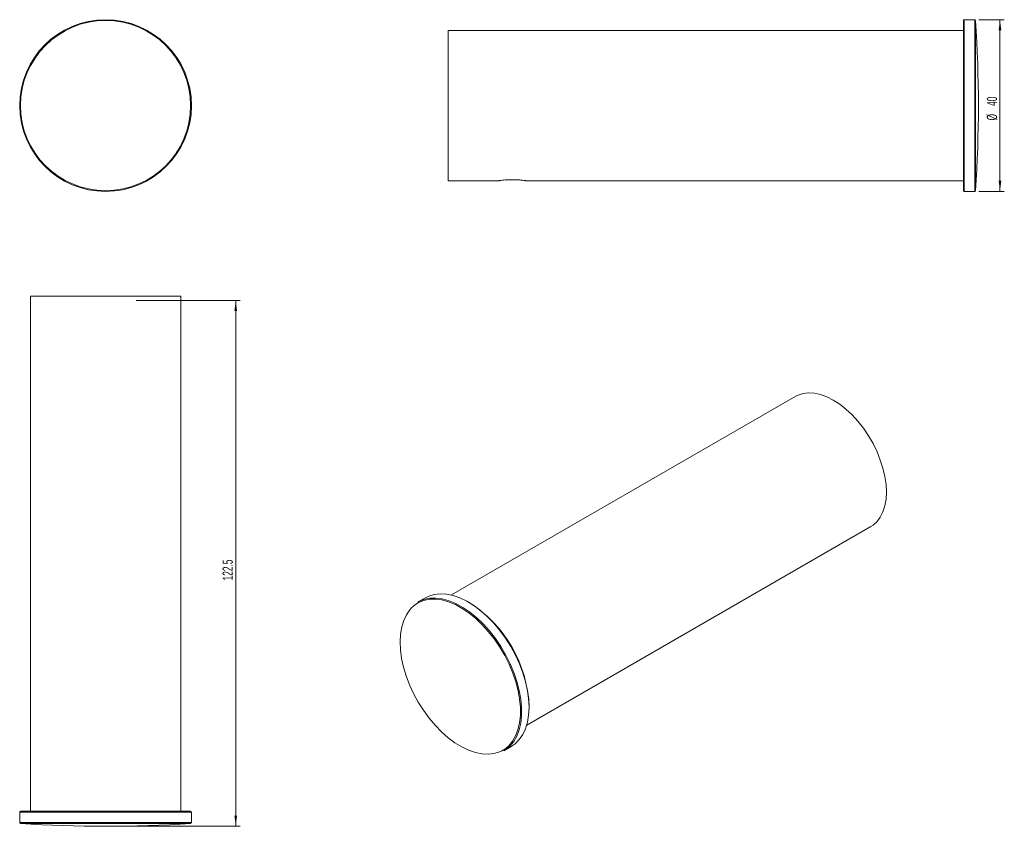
# Model space of a CAD drawing. Header units: millimetres. Extents: x -11 to 218, y 66 to 254.
import ezdxf

# ---------------------------------------------------------------- set-up
doc = ezdxf.new("R2010")
doc.units = ezdxf.units.MM
doc.styles.add('SLDTEXTSTYLE0', font='TXT', dxfattribs={"width": 0.605})
doc.dimstyles.new('SLDDIMSTYLE0', dxfattribs={"dimtxt": 2.311487, "dimasz": 2.5, "dimexe": 0, "dimexo": 0.0625, "dimgap": 0.577872, "dimtad": 1, "dimtoh": 1, "dimrnd": 1e-09, "dimzin": 12, "dimdsep": 46, "dimtxsty": 'SLDTEXTSTYLE0', "dimsah": 1, "dimcen": 0.09, "dimadec": 0, "dimazin": 0, "dimtfac": 1, "dimtofl": 0, "dimtmove": 0, "dimatfit": 3, "dimfxl": 1, "dimfrac": 2, "dimtolj": 1, "dimtzin": 12, "dimarcsym": 0})
doc.dimstyles.new('SLDDIMSTYLE1', dxfattribs={"dimtxt": 2.311487, "dimasz": 2.5, "dimexe": 0, "dimexo": 0.0625, "dimgap": 0.577872, "dimtad": 1, "dimtoh": 1, "dimdec": 1, "dimrnd": 1e-09, "dimzin": 12, "dimdsep": 46, "dimtxsty": 'SLDTEXTSTYLE0', "dimsah": 1, "dimcen": 0.09, "dimadec": 0, "dimazin": 0, "dimtfac": 1, "dimtofl": 0, "dimtmove": 0, "dimatfit": 3, "dimfxl": 1, "dimfrac": 2, "dimtolj": 1, "dimtzin": 12, "dimarcsym": 0})

# ---------------------------------------------------------------- blocks, each defined once
blk = doc.blocks.new('*D1')
at = {"color": 7, "linetype": 'Continuous', "lineweight": 0}
for p, q in [((212.21, 253.58), (218.1, 253.58)), ((217.1, 253.58), (217.1, 213.58)), ((212.21, 213.58), (218.1, 213.58))]:
    blk.add_line(p, q, dxfattribs=at)
for points in [[(217.1, 253.58), (216.79, 251.08), (217.41, 251.08)], [(217.1, 213.58), (217.41, 216.08), (216.79, 216.08)]]:
    blk.add_solid(points, dxfattribs=at)
at = {"color": 7, "linetype": 'Continuous', "lineweight": 0, "char_height": 2.381, "attachment_point": 1, "rotation": 90, "style": 'SLDTEXTSTYLE0'}
for s, insert in [('40', (214.04, 233.51)), ('%%c', (214.04, 230.13))]:
    blk.add_mtext(s, dxfattribs=dict(at, insert=insert))
blk = doc.blocks.new('*D2')
at = {"color": 7, "linetype": 'Continuous', "lineweight": 0}
for p, q in [((15.92, 188.21), (40.11, 188.21)), ((39.11, 188.21), (39.11, 65.71)), ((9.8, 65.71), (40.11, 65.71))]:
    blk.add_line(p, q, dxfattribs=at)
for points in [[(39.11, 188.21), (38.8, 185.71), (39.42, 185.71)], [(39.11, 65.71), (39.42, 68.21), (38.8, 68.21)]]:
    blk.add_solid(points, dxfattribs=at)
at = {"color": 7, "linetype": 'Continuous', "lineweight": 0, "insert": (36.04, 123), "char_height": 2.381, "attachment_point": 1, "rotation": 90, "style": 'SLDTEXTSTYLE0'}
blk.add_mtext('122.5', dxfattribs=at)

msp = doc.modelspace()

# ---------------------------------------------------------------- linework, layer by layer
at = {"color": 7, "linetype": 'Continuous', "lineweight": 15}
for p, q in [((208.569, 228.069), (208.569, 253.382)), ((211.214, 253.582), (208.769, 253.582)), ((208.569, 251.082), (88.569, 251.082)), ((88.569, 233.582), (88.569, 251.082)), ((88.569, 216.082), (88.569, 233.582)), ((208.569, 213.782), (208.569, 228.069)), ((88.569, 216.082), (100.444, 216.082)), ((106.694, 216.082), (208.569, 216.082)), ((208.769, 213.582), (211.214, 213.582)), ((-8.705, 189.214), (-8.705, 69.214)), ((-8.705, 189.214), (26.295, 189.214)), ((26.295, 69.214), (26.295, 189.214)), ((169.523, 165.864), (89.371, 119.593)), ((106.869, 89.281), (187.022, 135.552)), ((83.279, 118.963), (81.55, 117.965)), ((101.548, 83.323), (103.278, 84.321)), ((-11.205, 69.014), (-11.205, 66.569)), ((-11.005, 69.214), (28.595, 69.214)), ((28.795, 66.569), (28.795, 69.014))]:
    msp.add_line(p, q, dxfattribs=at)
at = {"color": 8, "linetype": 'Continuous', "lineweight": 15}
for p, q in [((208.769, 253.582), (208.769, 228.014)), ((211.214, 213.582), (211.214, 253.582)), ((211.414, 253.396), (211.414, 213.769)), ((208.769, 228.014), (208.769, 213.582)), ((101.054, 83.261), (101.472, 83.497)), ((28.795, 69.014), (-11.205, 69.014)), ((-11.205, 66.569), (28.004, 66.569)), ((28.004, 66.569), (28.795, 66.569)), ((27.825, 66.369), (-11.018, 66.369)), ((28.609, 66.369), (27.825, 66.369))]:
    msp.add_line(p, q, dxfattribs=at)
at = {"color": 7, "linetype": 'Continuous', "lineweight": 15, "flags": 128}
for points in [[(169.523, 165.864), (170.067, 166.141), (171.243, 166.526), (172.522, 166.681), (173.885, 166.602), (175.311, 166.292), (176.781, 165.754), (178.273, 164.998), (179.764, 164.032), (181.234, 162.873), (182.661, 161.536), (184.023, 160.041), (185.302, 158.41), (186.478, 156.667), (187.535, 154.837), (188.457, 152.946), (189.23, 151.023), (189.843, 149.096), (190.287, 147.192), (190.557, 145.339), (190.647, 143.565), (190.557, 141.894), (190.287, 140.352), (189.843, 138.962), (189.23, 137.742), (188.457, 136.712), (187.535, 135.885), (187.022, 135.552)], [(103.278, 84.321), (104.196, 84.959), (105.149, 85.913), (105.948, 87.072), (106.582, 88.421), (107.042, 89.943), (107.323, 91.617), (107.42, 93.422), (107.334, 95.334), (107.064, 97.328), (106.614, 99.378), (105.991, 101.458), (105.202, 103.541), (104.257, 105.598), (103.169, 107.604), (101.953, 109.533), (100.623, 111.358), (99.197, 113.057), (97.695, 114.607), (96.135, 115.988), (94.537, 117.181), (92.923, 118.173), (91.314, 118.949), (89.73, 119.499), (88.193, 119.816), (86.722, 119.897), (85.336, 119.739), (84.054, 119.346), (83.279, 118.963)], [(104.864, 97.299), (104.332, 99.348), (103.631, 101.413), (102.771, 103.467), (101.762, 105.483), (100.619, 107.435), (99.356, 109.298), (97.989, 111.046), (96.536, 112.658), (95.016, 114.112), (93.45, 115.389), (91.856, 116.474), (90.257, 117.35), (88.673, 118.008), (87.125, 118.439), (85.632, 118.636), (84.215, 118.598), (82.891, 118.325), (81.679, 117.82), (80.627, 117.118)], [(81.55, 117.965), (81.728, 118.064), (82.952, 118.574), (84.288, 118.849), (85.719, 118.888), (87.225, 118.689), (88.788, 118.254), (90.387, 117.59), (92.002, 116.705), (93.61, 115.611), (95.191, 114.321), (96.725, 112.853), (98.192, 111.226), (99.572, 109.461), (100.847, 107.582), (102.001, 105.611), (103.019, 103.576), (103.887, 101.503), (104.595, 99.418), (105.132, 97.35)], [(80.038, 116.578), (79.648, 116.145), (78.857, 114.996), (78.229, 113.659), (77.773, 112.152), (77.495, 110.494), (77.398, 108.706), (77.484, 106.812), (77.751, 104.836), (78.197, 102.805), (78.814, 100.744), (79.596, 98.681), (80.532, 96.643), (81.61, 94.656), (82.815, 92.745), (84.132, 90.937), (85.544, 89.254), (87.033, 87.719), (88.579, 86.351), (90.161, 85.168), (91.76, 84.186), (93.354, 83.417), (94.923, 82.872), (96.446, 82.558), (97.904, 82.478), (99.276, 82.634), (100.546, 83.024), (101.054, 83.261)], [(101.472, 83.497), (101.697, 83.642), (102.714, 84.481), (103.584, 85.53), (104.294, 86.774), (104.837, 88.199), (105.205, 89.784), (105.393, 91.51), (105.398, 93.354), (105.221, 95.292), (104.864, 97.299)], [(105.132, 97.35), (105.492, 95.324), (105.671, 93.368), (105.665, 91.506), (105.476, 89.764), (105.105, 88.164), (104.557, 86.726), (103.84, 85.47), (102.962, 84.411), (101.935, 83.564), (101.548, 83.323)]]:
    msp.add_lwpolyline(points, dxfattribs=at)
at = {"color": 8, "linetype": 'Continuous', "lineweight": 15, "flags": 128}
msp.add_lwpolyline([(80.627, 117.118), (80.593, 117.09), (80.038, 116.578)], dxfattribs=at)
at = {"color": 7, "linetype": 'Continuous', "lineweight": 15}
for radius in [20, 19.813]:
    msp.add_circle((8.795, 233.582), radius, dxfattribs=at)
for centre, radius, start, end in [((208.769, 253.382), 0.2, 90, 180), ((211.214, 253.382), 0.2, 3.7868, 90), ((-87.931, 233.582), 300, 356.2132, 3.7868), ((208.769, 213.782), 0.2, 180, 270), ((211.214, 213.782), 0.2, 270, 356.2132), ((77.282, 92.407), 30.16, 2.18984, 57.80478), ((-11.005, 69.014), 0.2, 90, 180), ((28.595, 69.014), 0.2, 0, 90), ((-11.005, 66.569), 0.2, 180, 266.2132), ((28.595, 66.569), 0.2, 273.7868, 0), ((8.795, 365.714), 300, 266.2132, 273.7868)]:
    msp.add_arc(centre, radius, start, end, dxfattribs=at)
msp.add_open_spline([(100.444, 216.082), (100.446, 216.083), (100.454, 216.084), (100.624, 216.11), (101.123, 216.177), (101.878, 216.257), (102.849, 216.318), (103.947, 216.329), (105.028, 216.278), (105.933, 216.189), (106.526, 216.108), (106.689, 216.083), (106.693, 216.082), (106.694, 216.082)], degree=3, knots=[0, 0, 0, 0, 0.0219224, 0.1160098, 0.2112793, 0.312983, 0.4228426, 0.5387904, 0.6571156, 0.7743785, 0.8862644, 0.9889849, 1, 1, 1, 1], dxfattribs=at)

# ---------------------------------------------------------------- dimensions: what is measured, and where the dimension line sits
at = {"color": 7, "linetype": 'Continuous', "lineweight": 0}
dim = msp.add_linear_dim(base=(217.105, 213.582), p1=(211.214, 253.582), p2=(211.214, 213.582), angle=90, text='%%c<>', dimstyle='SLDDIMSTYLE0', dxfattribs=at)
dim.commit()
dim.dimension.update_dxf_attribs({"geometry": '*D1', "text_midpoint": (217.105, 233.582), "dimtype": 160})
dim = msp.add_linear_dim(base=(39.109, 65.714), p1=(14.92, 188.214), p2=(8.795, 65.714), angle=90, dimstyle='SLDDIMSTYLE1', dxfattribs=at)
dim.commit()
dim.dimension.update_dxf_attribs({"geometry": '*D2', "text_midpoint": (39.109, 126.964), "dimtype": 160})

doc.saveas('drawing.dxf')
